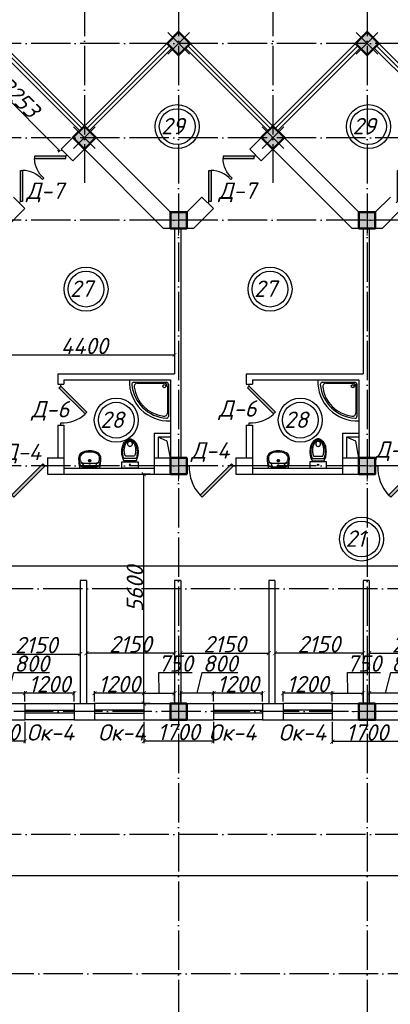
# Model space of a CAD drawing. Header units: millimetres. Extents: x 1112040 to 6903494, y -332921 to -150905.
# Tile 74 of 150: x 1614132 to 1623175, y -190552 to -166508. Entities that reach past the tile are written whole.
import ezdxf

# ---------------------------------------------------------------- set-up
doc = ezdxf.new("R2010")
doc.units = ezdxf.units.MM
doc.linetypes.add('ACAD_ISO04W100', pattern=[30, 24, -3, 0, -3])
for name, color, linetype in [('kolonn', 7, 'Continuous'), ('os', 253, 'Continuous'), ('su', 7, 'Continuous')]:
    doc.layers.add(name, color=color, linetype=linetype)
doc.styles.get("Standard").update_dxf_attribs({"font": 'isocpeui.ttf'})
doc.dimstyles.new('ISO-25', dxfattribs={"dimtxt": 400, "dimasz": 100, "dimexe": 50, "dimexo": 50, "dimgap": 20, "dimtad": 1, "dimdec": 0, "dimtxsty": 'Standard', "dimblk": 'ARCHTICK', "dimcen": 20, "dimclrd": 1, "dimclre": 1, "dimadec": 0, "dimazin": 0, "dimtfac": 1, "dimtdec": 0, "dimtmove": 0, "dimatfit": 3, "dimldrblk": 'ARCHTICK', "dimfxl": 1, "dimarcsym": 0})

# ---------------------------------------------------------------- blocks, each defined once
blk = doc.blocks.new('ghsdd')
at = {"ltscale": 50}
h = blk.add_hatch(color=256, dxfattribs=at)
h.paths.add_polyline_path([(0, 200), (-200, 200), (-200, 0), (0, 0)])
h.paths.add_polyline_path([(200, 0), (200, 200), (0, 200), (0, 0)])
h.paths.add_polyline_path([(0, 0), (-200, 0), (-200, -200), (0, -200)])
h.paths.add_polyline_path([(0, 0), (0, -200), (200, -200), (200, 0)])
at = {"lineweight": 0}
for p, q in [((0, -374), (0, 374)), ((-374, 0), (374, 0))]:
    blk.add_line(p, q, dxfattribs=at)
at = {"lineweight": 50, "ltscale": 50}
blk.add_lwpolyline([(200, 200), (200, -200), (-200, -200), (-200, 200), (200, 200)], dxfattribs=at)
blk = doc.blocks.new('Podd_igl_as100x100')
for p, q in [((0, 1000), (0, 0)), ((-80, 808), (-80, 153)), ((-54, 897), (-54, 104)), ((0, 0), (-1000, 0)), ((-106, 50), (-891, 50)), ((-158, 74), (-799, 73))]:
    blk.add_line(p, q)
blk.add_circle((-152, 149), 37.8)
for centre, radius, start, end in [((-42, 42), 959, 87.5145, 182.4855), ((-22, 34), 914, 95.7508, 176.1666), ((-67, 71), 821, 97.4497, 172.9032), ((-160, 806), 80.2, 1.4931, 100.036), ((-109, 889), 55.4, 7.9715, 94.7418), ((-891, 93), 43.1, 176.352, 270.7469), ((-799, 157), 84.3, 169.7158, 269.999), ((-155, 149), 75.6, 267.8648, 3.2153), ((-107, 102), 52.6, 270.31, 1.996)]:
    blk.add_arc(centre, radius, start, end)
blk = doc.blocks.new('UniTAZZ_3')
for p, q in [((-293, -112), (-293, 112)), ((-230, -144), (-230, 144)), ((-178, -144), (-178, 144)), ((-152, 200), (-152, -200)), ((0, 200), (-152, 200)), ((0, -200), (0, 200)), ((-152, -200), (0, -200))]:
    blk.add_line(p, q)
blk.add_circle((-76, 0), 17)
for centre, radius, start, end in [((-581, 0), 131, 146.9765, 180), ((-581, 0), 131, 180, 213.0235), ((-493, -57), 235, 122.5078, 146.9765), ((-564, 0), 117, 146.9765, 180), ((-575, 0), 87.7, 145.7058, 180), ((-575, 0), 87.7, 180, 214.2942), ((-485, -51), 211, 122.5078, 146.9765), ((-610, 0), 46, 153.6325, 180), ((-610, 0), 46, 180, 206.3675), ((-600, -5), 56.5, 129.8827, 153.6325), ((-507, -46), 170, 121.2723, 145.7058), ((-594, -12), 66, 109.092, 129.8827), ((-435, -148), 343, 104.7867, 122.5078), ((-590, -23), 78.1, 90, 109.092), ((-433, -133), 308, 104.7867, 122.5078), ((-462, -121), 257, 104.1209, 121.2723), ((-590, -23), 78.1, 70.908, 90), ((-586, -12), 66, 50.1173, 70.908), ((-580, -5), 56.5, 26.3675, 50.1173), ((-571, 0), 46, 0, 26.3675), ((-571, 0), 46, 333.6325, 0), ((-432, -238), 378, 90, 104.1209), ((-397, -291), 491, 90, 104.7867), ((-399, -261), 441, 90, 104.7867), ((-432, -238), 378, 75.8791, 90), ((-399, -261), 441, 75.2133, 90), ((-397, -291), 491, 75.2133, 90), ((-403, -121), 257, 64.7964, 75.8791), ((-365, -133), 308, 63.9053, 75.2133), ((-359, -148), 343, 58.1489, 75.2133), ((-493, 57), 235, 213.0235, 237.4922), ((-564, 0), 117, 180, 213.0235), ((-485, 51), 211, 213.0235, 237.4922), ((-600, 5), 56.5, 206.3675, 230.1173), ((-507, 47), 170, 214.2942, 238.7277), ((-594, 12), 66, 230.1173, 250.908), ((-435, 148), 343, 237.4922, 255.2133), ((-590, 24), 78.1, 250.908, 270), ((-433, 132), 308, 237.4922, 255.2133), ((-462, 121), 257, 238.7277, 255.8791), ((-590, 24), 78.1, 270, 289.092), ((-586, 12), 66, 289.092, 309.8827), ((-580, 5), 56.5, 309.8827, 333.6325), ((-432, 238), 378, 255.8791, 270), ((-397, 291), 491, 255.2133, 270), ((-399, 261), 441, 255.2133, 270), ((-432, 238), 378, 270, 284.1209), ((-399, 261), 441, 270, 284.7867), ((-397, 291), 491, 270, 284.7867), ((-403, 121), 257, 284.1209, 295.2036), ((-365, 132), 308, 284.7867, 296.0947), ((-359, 148), 343, 284.7867, 301.8511)]:
    blk.add_arc(centre, radius, start, end)
blk = doc.blocks.new('UM_8')
for p, q in [((244, 0), (-244, 0)), ((-182, -45), (-146, -110)), ((175, -30), (-175, -30)), ((142, -120), (-132, -120)), ((35, -180), (-35, -180)), ((27, -61), (-27, -61)), ((0, -88), (0, -34)), ((0, -145), (0, -215)), ((182, -45), (146, -110))]:
    blk.add_line(p, q)
for centre, radius in [((0, -180), 27), ((0, -61), 17), ((0, -180), 17)]:
    blk.add_circle(centre, radius)
for centre, radius, start, end in [((-244, 0), 0.5, 90, 167.3206), ((244, 0), 0.5, 12.6794, 90), ((-104, -234), 169, 178.312, 234.1043), ((894, -257), 1167, 167.3206, 178.6525), ((-273, -229), 0.5, 358.312, 358.6525), ((68, -206), 330, 154.5977, 180.3349), ((-104, -233), 138, 141.0504, 245.2718), ((-175, -90), 60, 90, 154.5977), ((-104, -233), 148, 141.0504, 147.7493), ((-139, -232), 123, 98.7111, 129.9424), ((-139, -232), 113, 86.1548, 129.9424), ((139, -232), 113, 50.0576, 93.8452), ((139, -232), 123, 50.0576, 81.2889), ((104, -233), 138, 294.7282, 38.9496), ((175, -90), 60, 25.4023, 90), ((104, -234), 169, 305.8957, 1.688), ((104, -233), 148, 32.2507, 38.9496), ((-68, -206), 330, 359.6651, 25.4023), ((-894, -257), 1167, 1.3475, 12.6794), ((273, -229), 0.5, 181.3475, 181.688), ((-27, -71), 347, 239.6448, 267.5368), ((-27, -71), 317, 244.8898, 267.5368), ((0, 80), 500, 265.1692, 274.8308), ((0, 80), 470, 265.1692, 274.8308), ((27, -71), 317, 272.4632, 300.3552), ((27, -71), 347, 272.4632, 300.3552)]:
    blk.add_arc(centre, radius, start, end)
blk = doc.blocks.new('jfgjhsdf')
blk.add_hatch(color=1).paths.add_polyline_path([(-593, 731), (-637, 687), (0, 50), (44, 94)])
at = {"color": 1}
for p, q in [((0, 1000), (0, 950)), ((0, 50), (0, 0))]:
    blk.add_line(p, q, dxfattribs=at)
blk.add_lwpolyline([(0, 50), (-637, 687), (-593, 731), (44, 94), (0, 50)], dxfattribs=at)
blk.add_arc((-33, 130), 821, 87.662, 132.9147, dxfattribs=at)
blk = doc.blocks.new('_ArchTick')
at = {"color": 0, "linetype": 'ByBlock', "const_width": 0.15}
blk.add_lwpolyline([(-0.5, -0.5), (0.5, 0.5)], dxfattribs=at)
blk = doc.blocks.new('*D3087')
at = {"color": 1, "lineweight": -2, "transparency": 16777216}
for p, q in [((1612809, -167407), (1612773, -167442)), ((1615109, -169707), (1612809, -167407)), ((1615109, -169707), (1615073, -169742))]:
    blk.add_line(p, q, dxfattribs=at)
at = {"color": 1, "lineweight": -2, "transparency": 16777216, "xscale": 100, "yscale": 100, "zscale": 100}
for p, rotation in [((1612809, -167407), 135), ((1615109, -169707), 315)]:
    blk.add_blockref('_ArchTick', p, dxfattribs=dict(at, rotation=rotation))
at = {"color": 0, "transparency": 16777216, "insert": (1614114, -168401), "char_height": 400, "attachment_point": 5, "rotation": 315}
blk.add_mtext('3253', dxfattribs=at)
blk = doc.blocks.new('*D3126')
at = {"color": 1, "lineweight": -2, "transparency": 16777216}
for p, q in [((1613460, -181890), (1613460, -182050)), ((1613460, -182000), (1615610, -182000)), ((1615610, -181890), (1615610, -182050))]:
    blk.add_line(p, q, dxfattribs=at)
at = {"color": 1, "lineweight": -2, "transparency": 16777216, "xscale": 100, "yscale": 100, "zscale": 100, "rotation": 180}
blk.add_blockref('_ArchTick', (1613460, -182000), dxfattribs=at)
at = {"color": 1, "lineweight": -2, "transparency": 16777216, "xscale": 100, "yscale": 100, "zscale": 100}
blk.add_blockref('_ArchTick', (1615610, -182000), dxfattribs=at)
at = {"color": 0, "transparency": 16777216, "insert": (1614535, -181780), "char_height": 400, "attachment_point": 5}
blk.add_mtext('2150', dxfattribs=at)
blk = doc.blocks.new('*D3422')
at = {"color": 1, "lineweight": -2, "transparency": 16777216}
for p, q in [((1609010, -179834), (1609010, -179892)), ((1609010, -179842), (1641710, -179842)), ((1641710, -180156), (1641710, -179792))]:
    blk.add_line(p, q, dxfattribs=at)
at = {"color": 1, "lineweight": -2, "transparency": 16777216, "xscale": 100, "yscale": 100, "zscale": 100, "rotation": 180}
blk.add_blockref('_ArchTick', (1609010, -179842), dxfattribs=at)
at = {"color": 1, "lineweight": -2, "transparency": 16777216, "xscale": 100, "yscale": 100, "zscale": 100}
blk.add_blockref('_ArchTick', (1641710, -179842), dxfattribs=at)
at = {"color": 0, "transparency": 16777216, "insert": (1625360, -179619), "char_height": 400, "attachment_point": 5}
blk.add_mtext('32700', dxfattribs=at)
blk = doc.blocks.new('*D3097')
at = {"color": 1, "lineweight": -2, "transparency": 16777216}
for p, q in [((1622660, -181814), (1622660, -182028)), ((1622660, -181978), (1624810, -181978)), ((1624810, -181934), (1624810, -182028))]:
    blk.add_line(p, q, dxfattribs=at)
at = {"color": 1, "lineweight": -2, "transparency": 16777216, "xscale": 100, "yscale": 100, "zscale": 100, "rotation": 180}
blk.add_blockref('_ArchTick', (1622660, -181978), dxfattribs=at)
at = {"color": 1, "lineweight": -2, "transparency": 16777216, "xscale": 100, "yscale": 100, "zscale": 100}
blk.add_blockref('_ArchTick', (1624810, -181978), dxfattribs=at)
at = {"color": 0, "transparency": 16777216, "insert": (1623735, -181758), "char_height": 400, "attachment_point": 5}
blk.add_mtext('2150', dxfattribs=at)
blk = doc.blocks.new('*D3099')
at = {"color": 1, "lineweight": -2, "transparency": 16777216}
for p, q in [((1615760, -181934), (1615760, -182028)), ((1617910, -181978), (1615760, -181978)), ((1617910, -181814), (1617910, -182028))]:
    blk.add_line(p, q, dxfattribs=at)
at = {"color": 1, "lineweight": -2, "transparency": 16777216, "xscale": 100, "yscale": 100, "zscale": 100, "rotation": 180}
blk.add_blockref('_ArchTick', (1615760, -181978), dxfattribs=at)
at = {"color": 1, "lineweight": -2, "transparency": 16777216, "xscale": 100, "yscale": 100, "zscale": 100}
blk.add_blockref('_ArchTick', (1617910, -181978), dxfattribs=at)
at = {"color": 0, "transparency": 16777216, "insert": (1616835, -181758), "char_height": 400, "attachment_point": 5}
blk.add_mtext('2150', dxfattribs=at)
blk = doc.blocks.new('*D3100')
at = {"color": 1, "lineweight": -2, "transparency": 16777216}
for p, q in [((1620360, -181934), (1620360, -182028)), ((1622510, -181978), (1620360, -181978)), ((1622510, -181814), (1622510, -182028))]:
    blk.add_line(p, q, dxfattribs=at)
at = {"color": 1, "lineweight": -2, "transparency": 16777216, "xscale": 100, "yscale": 100, "zscale": 100, "rotation": 180}
blk.add_blockref('_ArchTick', (1620360, -181978), dxfattribs=at)
at = {"color": 1, "lineweight": -2, "transparency": 16777216, "xscale": 100, "yscale": 100, "zscale": 100}
blk.add_blockref('_ArchTick', (1622510, -181978), dxfattribs=at)
at = {"color": 0, "transparency": 16777216, "insert": (1621435, -181758), "char_height": 400, "attachment_point": 5}
blk.add_mtext('2150', dxfattribs=at)
blk = doc.blocks.new('*D3101')
at = {"color": 1, "lineweight": -2, "transparency": 16777216}
for p, q in [((1618060, -181814), (1618060, -182028)), ((1618060, -181978), (1620210, -181978)), ((1620210, -181934), (1620210, -182028))]:
    blk.add_line(p, q, dxfattribs=at)
at = {"color": 1, "lineweight": -2, "transparency": 16777216, "xscale": 100, "yscale": 100, "zscale": 100, "rotation": 180}
blk.add_blockref('_ArchTick', (1618060, -181978), dxfattribs=at)
at = {"color": 1, "lineweight": -2, "transparency": 16777216, "xscale": 100, "yscale": 100, "zscale": 100}
blk.add_blockref('_ArchTick', (1620210, -181978), dxfattribs=at)
at = {"color": 0, "transparency": 16777216, "insert": (1619135, -181758), "char_height": 400, "attachment_point": 5}
blk.add_mtext('2150', dxfattribs=at)
blk = doc.blocks.new('*D3363')
at = {"color": 1, "lineweight": -2, "transparency": 16777216}
for p, q in [((1617315, -177606), (1617112, -177606)), ((1617162, -183206), (1617162, -177606)), ((1617315, -183206), (1617112, -183206))]:
    blk.add_line(p, q, dxfattribs=at)
at = {"color": 1, "lineweight": -2, "transparency": 16777216, "xscale": 100, "yscale": 100, "zscale": 100}
for p, rotation in [((1617162, -177606), 90), ((1617162, -183206), 270)]:
    blk.add_blockref('_ArchTick', p, dxfattribs=dict(at, rotation=rotation))
at = {"color": 0, "transparency": 16777216, "insert": (1616942, -180406), "char_height": 400, "attachment_point": 5, "rotation": 90}
blk.add_mtext('5600', dxfattribs=at)
blk = doc.blocks.new('*D3371')
at = {"color": 1, "lineweight": -2, "transparency": 16777216}
for p, q in [((1613510, -174259), (1613510, -174746)), ((1617910, -174259), (1617910, -174746)), ((1613510, -174696), (1617910, -174696))]:
    blk.add_line(p, q, dxfattribs=at)
at = {"color": 1, "lineweight": -2, "transparency": 16777216, "xscale": 100, "yscale": 100, "zscale": 100, "rotation": 180}
blk.add_blockref('_ArchTick', (1613510, -174696), dxfattribs=at)
at = {"color": 1, "lineweight": -2, "transparency": 16777216, "xscale": 100, "yscale": 100, "zscale": 100}
blk.add_blockref('_ArchTick', (1617910, -174696), dxfattribs=at)
at = {"color": 0, "transparency": 16777216, "insert": (1615710, -174476), "char_height": 400, "attachment_point": 5}
blk.add_mtext('4400', dxfattribs=at)
blk = doc.blocks.new('*D3062')
at = {"color": 1, "lineweight": -2, "transparency": 16777216}
for p, q in [((1623060, -182953), (1623187, -182453)), ((1623187, -182453), (1624058, -182453)), ((1622660, -183156), (1622660, -182903)), ((1623460, -182953), (1622660, -182953)), ((1623460, -183156), (1623460, -182903))]:
    blk.add_line(p, q, dxfattribs=at)
at = {"color": 1, "lineweight": -2, "transparency": 16777216, "xscale": 100, "yscale": 100, "zscale": 100, "rotation": 180}
blk.add_blockref('_ArchTick', (1622660, -182953), dxfattribs=at)
at = {"color": 1, "lineweight": -2, "transparency": 16777216, "xscale": 100, "yscale": 100, "zscale": 100}
blk.add_blockref('_ArchTick', (1623460, -182953), dxfattribs=at)
at = {"color": 0, "transparency": 16777216, "insert": (1623622, -182233), "char_height": 400, "attachment_point": 5}
blk.add_mtext('800', dxfattribs=at)
blk = doc.blocks.new('*D3063')
at = {"color": 1, "lineweight": -2, "transparency": 16777216}
for p, q in [((1620560, -183156), (1620560, -182903)), ((1621760, -182953), (1620560, -182953)), ((1621760, -183156), (1621760, -182903))]:
    blk.add_line(p, q, dxfattribs=at)
at = {"color": 1, "lineweight": -2, "transparency": 16777216, "xscale": 100, "yscale": 100, "zscale": 100, "rotation": 180}
blk.add_blockref('_ArchTick', (1620560, -182953), dxfattribs=at)
at = {"color": 1, "lineweight": -2, "transparency": 16777216, "xscale": 100, "yscale": 100, "zscale": 100}
blk.add_blockref('_ArchTick', (1621760, -182953), dxfattribs=at)
at = {"color": 0, "transparency": 16777216, "insert": (1621160, -182733), "char_height": 400, "attachment_point": 5}
blk.add_mtext('1200', dxfattribs=at)
blk = doc.blocks.new('*D3064')
at = {"color": 1, "lineweight": -2, "transparency": 16777216}
for p, q in [((1622135, -182953), (1622128, -182453)), ((1622128, -182453), (1622937, -182453)), ((1621760, -183156), (1621760, -182903)), ((1621760, -182953), (1622510, -182953)), ((1622510, -183156), (1622510, -182903))]:
    blk.add_line(p, q, dxfattribs=at)
at = {"color": 1, "lineweight": -2, "transparency": 16777216, "xscale": 100, "yscale": 100, "zscale": 100, "rotation": 180}
blk.add_blockref('_ArchTick', (1621760, -182953), dxfattribs=at)
at = {"color": 1, "lineweight": -2, "transparency": 16777216, "xscale": 100, "yscale": 100, "zscale": 100}
blk.add_blockref('_ArchTick', (1622510, -182953), dxfattribs=at)
at = {"color": 0, "transparency": 16777216, "insert": (1622533, -182231), "char_height": 400, "attachment_point": 5}
blk.add_mtext('750', dxfattribs=at)
blk = doc.blocks.new('*D3065')
at = {"color": 1, "lineweight": -2, "transparency": 16777216}
for p, q in [((1618860, -183156), (1618860, -182903)), ((1620060, -182953), (1618860, -182953)), ((1620060, -183156), (1620060, -182903))]:
    blk.add_line(p, q, dxfattribs=at)
at = {"color": 1, "lineweight": -2, "transparency": 16777216, "xscale": 100, "yscale": 100, "zscale": 100, "rotation": 180}
blk.add_blockref('_ArchTick', (1618860, -182953), dxfattribs=at)
at = {"color": 1, "lineweight": -2, "transparency": 16777216, "xscale": 100, "yscale": 100, "zscale": 100}
blk.add_blockref('_ArchTick', (1620060, -182953), dxfattribs=at)
at = {"color": 0, "transparency": 16777216, "insert": (1619460, -182733), "char_height": 400, "attachment_point": 5}
blk.add_mtext('1200', dxfattribs=at)
blk = doc.blocks.new('*D3066')
at = {"color": 1, "lineweight": -2, "transparency": 16777216}
for p, q in [((1618460, -182953), (1618587, -182453)), ((1618587, -182453), (1619458, -182453)), ((1618060, -183156), (1618060, -182903)), ((1618860, -182953), (1618060, -182953)), ((1618860, -183156), (1618860, -182903))]:
    blk.add_line(p, q, dxfattribs=at)
at = {"color": 1, "lineweight": -2, "transparency": 16777216, "xscale": 100, "yscale": 100, "zscale": 100, "rotation": 180}
blk.add_blockref('_ArchTick', (1618060, -182953), dxfattribs=at)
at = {"color": 1, "lineweight": -2, "transparency": 16777216, "xscale": 100, "yscale": 100, "zscale": 100}
blk.add_blockref('_ArchTick', (1618860, -182953), dxfattribs=at)
at = {"color": 0, "transparency": 16777216, "insert": (1619022, -182233), "char_height": 400, "attachment_point": 5}
blk.add_mtext('800', dxfattribs=at)
blk = doc.blocks.new('*D3067')
at = {"color": 1, "lineweight": -2, "transparency": 16777216}
for p, q in [((1615960, -183156), (1615960, -182903)), ((1617160, -182953), (1615960, -182953)), ((1617160, -183156), (1617160, -182903))]:
    blk.add_line(p, q, dxfattribs=at)
at = {"color": 1, "lineweight": -2, "transparency": 16777216, "xscale": 100, "yscale": 100, "zscale": 100, "rotation": 180}
blk.add_blockref('_ArchTick', (1615960, -182953), dxfattribs=at)
at = {"color": 1, "lineweight": -2, "transparency": 16777216, "xscale": 100, "yscale": 100, "zscale": 100}
blk.add_blockref('_ArchTick', (1617160, -182953), dxfattribs=at)
at = {"color": 0, "transparency": 16777216, "insert": (1616560, -182733), "char_height": 400, "attachment_point": 5}
blk.add_mtext('1200', dxfattribs=at)
blk = doc.blocks.new('*D3068')
at = {"color": 1, "lineweight": -2, "transparency": 16777216}
for p, q in [((1617535, -182953), (1617528, -182453)), ((1617528, -182453), (1618337, -182453)), ((1617160, -183156), (1617160, -182903)), ((1617160, -182953), (1617910, -182953)), ((1617910, -183156), (1617910, -182903))]:
    blk.add_line(p, q, dxfattribs=at)
at = {"color": 1, "lineweight": -2, "transparency": 16777216, "xscale": 100, "yscale": 100, "zscale": 100, "rotation": 180}
blk.add_blockref('_ArchTick', (1617160, -182953), dxfattribs=at)
at = {"color": 1, "lineweight": -2, "transparency": 16777216, "xscale": 100, "yscale": 100, "zscale": 100}
blk.add_blockref('_ArchTick', (1617910, -182953), dxfattribs=at)
at = {"color": 0, "transparency": 16777216, "insert": (1617933, -182231), "char_height": 400, "attachment_point": 5}
blk.add_mtext('750', dxfattribs=at)
blk = doc.blocks.new('*D3069')
at = {"color": 1, "lineweight": -2, "transparency": 16777216}
for p, q in [((1614260, -183156), (1614260, -182903)), ((1615460, -182953), (1614260, -182953)), ((1615460, -183156), (1615460, -182903))]:
    blk.add_line(p, q, dxfattribs=at)
at = {"color": 1, "lineweight": -2, "transparency": 16777216, "xscale": 100, "yscale": 100, "zscale": 100, "rotation": 180}
blk.add_blockref('_ArchTick', (1614260, -182953), dxfattribs=at)
at = {"color": 1, "lineweight": -2, "transparency": 16777216, "xscale": 100, "yscale": 100, "zscale": 100}
blk.add_blockref('_ArchTick', (1615460, -182953), dxfattribs=at)
at = {"color": 0, "transparency": 16777216, "insert": (1614860, -182733), "char_height": 400, "attachment_point": 5}
blk.add_mtext('1200', dxfattribs=at)
blk = doc.blocks.new('*D3070')
at = {"color": 1, "lineweight": -2, "transparency": 16777216}
for p, q in [((1613860, -182953), (1613987, -182453)), ((1613987, -182453), (1614858, -182453)), ((1613460, -183156), (1613460, -182903)), ((1614260, -182953), (1613460, -182953)), ((1614260, -183156), (1614260, -182903))]:
    blk.add_line(p, q, dxfattribs=at)
at = {"color": 1, "lineweight": -2, "transparency": 16777216, "xscale": 100, "yscale": 100, "zscale": 100, "rotation": 180}
blk.add_blockref('_ArchTick', (1613460, -182953), dxfattribs=at)
at = {"color": 1, "lineweight": -2, "transparency": 16777216, "xscale": 100, "yscale": 100, "zscale": 100}
blk.add_blockref('_ArchTick', (1614260, -182953), dxfattribs=at)
at = {"color": 0, "transparency": 16777216, "insert": (1614422, -182233), "char_height": 400, "attachment_point": 5}
blk.add_mtext('800', dxfattribs=at)
blk = doc.blocks.new('*D3336')
at = {"color": 1, "lineweight": -2, "transparency": 16777216}
for p, q in [((1621760, -183656), (1621760, -184187)), ((1623460, -183656), (1623460, -184187)), ((1623460, -184137), (1621760, -184137))]:
    blk.add_line(p, q, dxfattribs=at)
at = {"color": 1, "lineweight": -2, "transparency": 16777216, "xscale": 100, "yscale": 100, "zscale": 100, "rotation": 180}
blk.add_blockref('_ArchTick', (1621760, -184137), dxfattribs=at)
at = {"color": 1, "lineweight": -2, "transparency": 16777216, "xscale": 100, "yscale": 100, "zscale": 100}
blk.add_blockref('_ArchTick', (1623460, -184137), dxfattribs=at)
at = {"color": 0, "transparency": 16777216, "insert": (1622610, -183914), "char_height": 400, "attachment_point": 5}
blk.add_mtext('1700', dxfattribs=at)
blk = doc.blocks.new('*D3337')
at = {"color": 1, "lineweight": -2, "transparency": 16777216}
for p, q in [((1617160, -183656), (1617160, -184176)), ((1618860, -183656), (1618860, -184176)), ((1618860, -184126), (1617160, -184126))]:
    blk.add_line(p, q, dxfattribs=at)
at = {"color": 1, "lineweight": -2, "transparency": 16777216, "xscale": 100, "yscale": 100, "zscale": 100, "rotation": 180}
blk.add_blockref('_ArchTick', (1617160, -184126), dxfattribs=at)
at = {"color": 1, "lineweight": -2, "transparency": 16777216, "xscale": 100, "yscale": 100, "zscale": 100}
blk.add_blockref('_ArchTick', (1618860, -184126), dxfattribs=at)
at = {"color": 0, "transparency": 16777216, "insert": (1618010, -183903), "char_height": 400, "attachment_point": 5}
blk.add_mtext('1700', dxfattribs=at)
blk = doc.blocks.new('*D3338')
at = {"color": 1, "lineweight": -2, "transparency": 16777216}
for p, q in [((1612960, -183656), (1612960, -184176)), ((1614260, -183656), (1614260, -184176)), ((1614260, -184126), (1612960, -184126))]:
    blk.add_line(p, q, dxfattribs=at)
at = {"color": 1, "lineweight": -2, "transparency": 16777216, "xscale": 100, "yscale": 100, "zscale": 100, "rotation": 180}
blk.add_blockref('_ArchTick', (1612960, -184126), dxfattribs=at)
at = {"color": 1, "lineweight": -2, "transparency": 16777216, "xscale": 100, "yscale": 100, "zscale": 100}
blk.add_blockref('_ArchTick', (1614260, -184126), dxfattribs=at)
at = {"color": 0, "transparency": 16777216, "insert": (1613610, -183906), "char_height": 400, "attachment_point": 5}
blk.add_mtext('1300', dxfattribs=at)
blk = doc.blocks.new('sssswwsqqq')
at = {"color": 1}
for centre, radius in [((-29196, 10139), 537), ((-24529, 10139), 537), ((-29196, 10139), 437), ((-24529, 10139), 437), ((-31421, 6170), 537), ((-31421, 6170), 437), ((-26931, 6170), 537), ((-26931, 6170), 437), ((-30682, 2970), 537), ((-30682, 2970), 437), ((-26192, 2970), 537), ((-26192, 2970), 437), ((-24697, 67), 537), ((-24697, 67), 437)]:
    blk.add_circle(centre, radius, dxfattribs=at)
for s, p in [('29', (-29586, 9951)), ('29', (-24918, 9951)), ('27', (-31811, 5981)), ('27', (-27320, 5981)), ('28', (-31072, 2781)), ('28', (-26581, 2781)), ('21', (-25086, -122))]:
    blk.add_text(s, height=400, dxfattribs=at).set_placement(p)

msp = doc.modelspace()

# ---------------------------------------------------------------- linework, layer by layer
for p, q in [((1615709.7, -169105.8), (1613409.7, -166805.8)), ((1615709.7, -169105.8), (1618009.7, -166805.8)), ((1620309.7, -169105.8), (1618009.7, -166805.8)), ((1620309.7, -169105.8), (1622609.7, -166805.8)), ((1624909.7, -169105.8), (1622609.7, -166805.8))]:
    msp.add_line(p, q)
at = {"color": 1}
for p, q in [((1615596.6, -169218.9), (1613579.4, -167201.8)), ((1615653.2, -169162.4), (1613636, -167145.2)), ((1615766.3, -169162.4), (1617783.5, -167145.2)), ((1615822.9, -169218.9), (1617840, -167201.8)), ((1620196.6, -169218.9), (1618179.4, -167201.8)), ((1620253.2, -169162.4), (1618236, -167145.2)), ((1620366.3, -169162.4), (1622383.5, -167145.2)), ((1620422.9, -169218.9), (1622440, -167201.8)), ((1624796.6, -169218.9), (1622779.4, -167201.8)), ((1624853.2, -169162.4), (1622836, -167145.2)), ((1614259.7, -183205.8), (1615459.7, -183205.8)), ((1617159.7, -183205.8), (1615959.7, -183205.8)), ((1618859.7, -183205.8), (1620059.7, -183205.8)), ((1621759.7, -183205.8), (1620559.7, -183205.8)), ((1614259.7, -183365.8), (1615459.7, -183365.8)), ((1615459.7, -183445.8), (1614259.7, -183445.8)), ((1617159.7, -183365.8), (1615959.7, -183365.8)), ((1615959.7, -183445.8), (1617159.7, -183445.8)), ((1618859.7, -183365.8), (1620059.7, -183365.8)), ((1620059.7, -183445.8), (1618859.7, -183445.8)), ((1621759.7, -183365.8), (1620559.7, -183365.8)), ((1620559.7, -183445.8), (1621759.7, -183445.8)), ((1615459.7, -183605.8), (1614259.7, -183605.8)), ((1615959.7, -183605.8), (1617159.7, -183605.8)), ((1620059.7, -183605.8), (1618859.7, -183605.8)), ((1620559.7, -183605.8), (1621759.7, -183605.8))]:
    msp.add_line(p, q, dxfattribs=at)
at = {"lineweight": 30}
for p, q in [((1615144, -169671.5), (1615709.7, -169105.8)), ((1617809.7, -171205.8), (1615709.7, -169105.8)), ((1619744, -169671.5), (1620309.7, -169105.8)), ((1622409.7, -171205.8), (1620309.7, -169105.8)), ((1615426.9, -169954.3), (1615144, -169671.5)), ((1615426.9, -169954.3), (1615709.7, -169671.5)), ((1617644, -171605.8), (1615709.7, -169671.5)), ((1620026.9, -169954.3), (1619744, -169671.5)), ((1620026.9, -169954.3), (1620309.7, -169671.5)), ((1622244, -171605.8), (1620309.7, -169671.5)), ((1614260.2, -171121.1), (1613977.3, -170838.2)), ((1618209.7, -171205.8), (1618577.3, -170838.2)), ((1618860.2, -171121.1), (1618577.3, -170838.2)), ((1622809.7, -171205.8), (1623177.3, -170838.2)), ((1613775.4, -171605.8), (1614260.2, -171121.1)), ((1618375.4, -171605.8), (1618860.2, -171121.1)), ((1622975.4, -171605.8), (1623460.2, -171121.1)), ((1618209.7, -171205.8), (1617809.7, -171205.8)), ((1622809.7, -171205.8), (1622409.7, -171205.8)), ((1618375.4, -171605.8), (1617644, -171605.8)), ((1617909.7, -171605.8), (1617909.7, -175155.8)), ((1618059.7, -171605.8), (1618059.7, -177205.8)), ((1622975.4, -171605.8), (1622244, -171605.8)), ((1622509.7, -171605.8), (1622509.7, -175155.8)), ((1622659.7, -171605.8), (1622659.7, -177205.8)), ((1615059.7, -175155.8), (1615059.7, -175405.8)), ((1615059.7, -175155.8), (1617909.7, -175155.8)), ((1619659.7, -175155.8), (1622509.7, -175155.8)), ((1619659.7, -175155.8), (1619659.7, -175405.8)), ((1615059.7, -175405.8), (1615209.7, -175405.8)), ((1615209.7, -175305.8), (1615209.7, -175405.8)), ((1615209.7, -175305.8), (1617809.7, -175305.8)), ((1617809.7, -175305.8), (1617809.7, -177205.8)), ((1619659.7, -175405.8), (1619809.7, -175405.8)), ((1619809.7, -175305.8), (1622409.7, -175305.8)), ((1619809.7, -175305.8), (1619809.7, -175405.8)), ((1622409.7, -175305.8), (1622409.7, -177205.8)), ((1615059.7, -176405.8), (1615209.7, -176405.8)), ((1615059.7, -176405.8), (1615059.7, -177205.8)), ((1615209.7, -176405.8), (1615209.7, -177605.8)), ((1619659.7, -176405.8), (1619659.7, -177205.8)), ((1619659.7, -176405.8), (1619809.7, -176405.8)), ((1619809.7, -176405.8), (1619809.7, -177605.8)), ((1617409.7, -176605.8), (1617409.7, -177605.8)), ((1617409.7, -176605.8), (1617809.7, -176605.8)), ((1617809.7, -176705.8), (1617509.7, -176705.8)), ((1617509.7, -176705.8), (1617509.7, -177205.8)), ((1622009.7, -176605.8), (1622409.7, -176605.8)), ((1622009.7, -176605.8), (1622009.7, -177605.8)), ((1622409.7, -176705.8), (1622109.7, -176705.8)), ((1622109.7, -176705.8), (1622109.7, -177205.8)), ((1614809.7, -177205.8), (1614809.7, -177605.8)), ((1614809.7, -177205.8), (1615209.7, -177205.8)), ((1617409.7, -177205.8), (1618209.7, -177205.8)), ((1618209.7, -177205.8), (1618209.7, -177605.8)), ((1619409.7, -177205.8), (1619809.7, -177205.8)), ((1619409.7, -177205.8), (1619409.7, -177605.8)), ((1622009.7, -177205.8), (1622809.7, -177205.8)), ((1622809.7, -177205.8), (1622809.7, -177605.8)), ((1614809.7, -177605.8), (1618209.7, -177605.8)), ((1615209.7, -177455.8), (1617409.7, -177455.8)), ((1619409.7, -177605.8), (1622809.7, -177605.8)), ((1619809.7, -177455.8), (1622009.7, -177455.8)), ((1615609.7, -180205.8), (1615609.7, -183205.8)), ((1615759.7, -180205.8), (1615609.7, -180205.8)), ((1615759.7, -180205.8), (1615759.7, -183205.8)), ((1618059.7, -180205.8), (1617909.7, -180205.8)), ((1617909.7, -180205.8), (1617909.7, -183205.8)), ((1618059.7, -180205.8), (1618059.7, -183205.8)), ((1620209.7, -180205.8), (1620209.7, -183205.8)), ((1620359.7, -180205.8), (1620209.7, -180205.8)), ((1620359.7, -180205.8), (1620359.7, -183205.8)), ((1622659.7, -180205.8), (1622509.7, -180205.8)), ((1622509.7, -180205.8), (1622509.7, -183205.8)), ((1622659.7, -180205.8), (1622659.7, -183205.8)), ((1612959.7, -183205.8), (1614259.7, -183205.8)), ((1614259.7, -183205.8), (1614259.7, -183605.8)), ((1615459.7, -183205.8), (1615459.7, -183605.8)), ((1615459.7, -183205.8), (1615959.7, -183205.8)), ((1615959.7, -183205.8), (1615959.7, -183605.8)), ((1617159.7, -183205.8), (1617159.7, -183605.8)), ((1617159.7, -183205.8), (1618859.7, -183205.8)), ((1618859.7, -183205.8), (1618859.7, -183605.8)), ((1620059.7, -183205.8), (1620059.7, -183605.8)), ((1620059.7, -183205.8), (1620559.7, -183205.8)), ((1620559.7, -183205.8), (1620559.7, -183605.8)), ((1621759.7, -183205.8), (1621759.7, -183605.8)), ((1621759.7, -183205.8), (1623459.7, -183205.8)), ((1612959.7, -183605.8), (1614259.7, -183605.8)), ((1615459.7, -183605.8), (1615959.7, -183605.8)), ((1617159.7, -183605.8), (1618859.7, -183605.8)), ((1620059.7, -183605.8), (1620559.7, -183605.8)), ((1621759.7, -183605.8), (1623459.7, -183605.8))]:
    msp.add_line(p, q, dxfattribs=at)
for points in [[(1618292.6, -167088.6), (1618009.7, -166805.8), (1617726.9, -167088.6), (1618009.7, -167371.5)], [(1622892.6, -167088.6), (1622609.7, -166805.8), (1622326.9, -167088.6), (1622609.7, -167371.5)]]:
    msp.add_lwpolyline(points, close=True, dxfattribs=at)
for points in [[(1617809.7, -177205.8), (1617730.7, -176797.2), (1617509.7, -176705.8)], [(1622409.7, -177205.8), (1622330.7, -176797.2), (1622109.7, -176705.8)], [(1612109.7, -187405.8), (1635409.7, -187405.8), (1635409.7, -190205.8), (1634709.7, -190205.8), (1634709.7, -197005.8), (1635409.7, -197005.8), (1635409.7, -205405.8)]]:
    msp.add_lwpolyline(points)
at = {"layer": 'os', "linetype": 'ACAD_ISO04W100', "ltscale": 40}
for p, q in [((1615709.7, -164749.6), (1615709.7, -170493.9)), ((1618009.7, -164749.6), (1618009.7, -225973.3)), ((1620309.7, -164749.6), (1620309.7, -170493.9)), ((1622609.7, -164749.6), (1622609.7, -225973.3)), ((1693375.1, -167090.8), (1601959.8, -167090.8)), ((1693375.1, -169390.8), (1601959.8, -169390.8)), ((1693375.1, -171405.8), (1601959.8, -171405.8)), ((1693375.1, -177405.8), (1601959.8, -177405.8)), ((1664867.5, -180405.8), (1601959.8, -180405.8)), ((1684558.2, -183405.8), (1601959.8, -183405.8)), ((1693375.1, -186405.8), (1601959.8, -186405.8)), ((1650478.2, -189805.8), (1601959.8, -189805.8))]:
    msp.add_line(p, q, dxfattribs=at)

# ---------------------------------------------------------------- block references
msp.add_blockref('sssswwsqqq', (1647171.4, -179257.7))
for p, xscale, yscale, zscale, rotation in [((1615285.5, -169812.9), -0.8461538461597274, 0.8461538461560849, 0.8461538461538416, 135.0000000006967), ((1619885.5, -169812.9), -0.8461538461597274, 0.8461538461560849, 0.8461538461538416, 135.0000000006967), ((1614118.7, -170979.6), 0.8461538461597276, 0.8461538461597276, 0.8461538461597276, 315.0000000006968), ((1618718.7, -170979.6), 0.8461538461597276, 0.8461538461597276, 0.8461538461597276, 315.0000000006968), ((1623318.7, -170979.6), 0.8461538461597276, 0.8461538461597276, 0.8461538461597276, 315.0000000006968), ((1614809.7, -177405.8), 1.19999999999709, 1.19999999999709, 1.19999999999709, 90), ((1619409.7, -177405.8), 1.19999999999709, 1.19999999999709, 1.19999999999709, 90), ((1624009.7, -177405.8), 1.19999999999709, 1.19999999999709, 1.19999999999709, 90)]:
    msp.add_blockref('jfgjhsdf', p, dxfattribs=dict(xscale=xscale, yscale=yscale, zscale=zscale, rotation=rotation))
at = {"rotation": 180}
for p in [(1615134.7, -175405.8), (1619734.7, -175405.8)]:
    msp.add_blockref('jfgjhsdf', p, dxfattribs=at)
at = {"layer": 'kolonn', "rotation": 45}
for p in [(1618009.7, -167088.6), (1622609.7, -167088.6), (1615709.7, -169388.6), (1620309.7, -169388.6)]:
    msp.add_blockref('ghsdd', p, dxfattribs=at)
at = {"layer": 'kolonn'}
for p in [(1618009.7, -171405.8), (1622609.7, -171405.8), (1618009.7, -177405.8), (1622609.7, -177405.8), (1618009.7, -183405.8), (1622609.7, -183405.8)]:
    msp.add_blockref('ghsdd', p, dxfattribs=at)
at = {"layer": 'su'}
for name, p, rotation in [('Podd_igl_as100x100', (1617809.7, -175305.8), 90), ('Podd_igl_as100x100', (1622409.7, -175305.8), 90), ('UniTAZZ_3', (1621414.4, -177455.8), 270), ('UM_8', (1615840.8, -177455.8), 180), ('UM_8', (1620440.8, -177455.8), 180)]:
    msp.add_blockref(name, p, dxfattribs=dict(at, rotation=rotation))
at = {"layer": 'su', "xscale": -1, "rotation": 90}
msp.add_blockref('UniTAZZ_3', (1616822.2, -177455.8), dxfattribs=at)

# ---------------------------------------------------------------- texts
at = {"color": 1}
for s, p in [('Д-7', (1614293.1, -170884.8)), ('Д-7', (1618984.4, -170883.4)), ('Д-6', (1614418, -176219.5)), ('Д-6', (1618988.4, -176203.1)), ('Д-4', (1613718.6, -177263.7)), ('Д-4', (1618314.6, -177226.1)), ('Д-4', (1622809.7, -177205.8)), ('Ок-4', (1614301.5, -184112.7)), ('Ок-4', (1616040.8, -184112.7)), ('Ок-4', (1618745.3, -184112.7)), ('Ок-4', (1620447.6, -184112.7))]:
    msp.add_text(s, height=400, dxfattribs=at).set_placement(p)

# ---------------------------------------------------------------- dimensions: what is measured, and where the dimension line sits
dim = msp.add_aligned_dim(p1=(1615144, -169671.5), p2=(1612844, -167371.5), distance=50.1, dimstyle='ISO-25')
dim.commit()
dim.dimension.update_dxf_attribs({"geometry": '*D3087', "text_midpoint": (1614114.2, -168401.3)})
for base, p1, p2, picture, middle in [((1617909.7, -174696), (1613509.7, -174209.4), (1617909.7, -174209.4), '*D3371', (1615709.7, -174476)), ((1641709.7, -179841.6), (1609009.7, -179784.5), (1641709.7, -180205.8), '*D3422', (1625359.7, -179619)), ((1615609.7, -181999.6), (1613459.7, -181840.2), (1615609.7, -181840.2), '*D3126', (1614534.7, -181779.6)), ((1615759.7, -181978.3), (1617909.7, -181763.7), (1615759.7, -181884.4), '*D3099', (1616834.7, -181758.3)), ((1620359.7, -181978.3), (1622509.7, -181763.7), (1620359.7, -181884.4), '*D3100', (1621434.7, -181758.3)), ((1614259.7, -182953.5), (1615459.7, -183205.8), (1614259.7, -183205.8), '*D3069', (1614859.7, -182733.5)), ((1615959.7, -182953.5), (1617159.7, -183205.8), (1615959.7, -183205.8), '*D3067', (1616559.7, -182733.5)), ((1618859.7, -182953.5), (1620059.7, -183205.8), (1618859.7, -183205.8), '*D3065', (1619459.7, -182733.5)), ((1620559.7, -182953.5), (1621759.7, -183205.8), (1620559.7, -183205.8), '*D3063', (1621159.7, -182733.5)), ((1612959.7, -184126), (1614259.7, -183605.8), (1612959.7, -183605.8), '*D3338', (1613609.7, -183906)), ((1617159.7, -184126.1), (1618859.7, -183605.8), (1617159.7, -183605.8), '*D3337', (1618009.7, -183903.5)), ((1621759.7, -184136.9), (1623459.7, -183605.8), (1621759.7, -183605.8), '*D3336', (1622609.7, -183914.3))]:
    dim = msp.add_linear_dim(base=base, p1=p1, p2=p2, dimstyle='ISO-25')
    dim.commit()
    dim.dimension.update_dxf_attribs({"geometry": picture, "text_midpoint": middle})
for base, p1, p2, angle, picture, middle in [((1617161.7, -177605.8), (1617365.3, -183205.8), (1617365.3, -177605.8), 90, '*D3363', (1616941.7, -180405.8)), ((1620209.7, -181978.3), (1618059.7, -181763.7), (1620209.7, -181884.4), 180, '*D3101', (1619134.7, -181758.3)), ((1624809.7, -181978.3), (1622659.7, -181763.7), (1624809.7, -181884.4), 180, '*D3097', (1623734.7, -181758.3))]:
    dim = msp.add_linear_dim(base=base, p1=p1, p2=p2, angle=angle, dimstyle='ISO-25')
    dim.commit()
    dim.dimension.update_dxf_attribs({"geometry": picture, "text_midpoint": middle})
for base, p1, p2, picture, middle in [((1613459.7, -182953.5), (1614259.7, -183205.8), (1613459.7, -183205.8), '*D3070', (1614006.5, -182453.5)), ((1617909.7, -182953.5), (1617159.7, -183205.8), (1617909.7, -183205.8), '*D3068', (1617548.4, -182453.5)), ((1618059.7, -182953.5), (1618859.7, -183205.8), (1618059.7, -183205.8), '*D3066', (1618606.5, -182453.5)), ((1622509.7, -182953.5), (1621759.7, -183205.8), (1622509.7, -183205.8), '*D3064', (1622148.4, -182453.5)), ((1622659.7, -182953.5), (1623459.7, -183205.8), (1622659.7, -183205.8), '*D3062', (1623206.5, -182453.5))]:
    dim = msp.add_linear_dim(base=base, p1=p1, p2=p2, dimstyle='ISO-25', override={"dimtmove": 1})
    dim.commit()
    dim.dimension.update_dxf_attribs({"geometry": picture, "text_midpoint": middle, "dimtype": 160})

doc.saveas('drawing.dxf')
